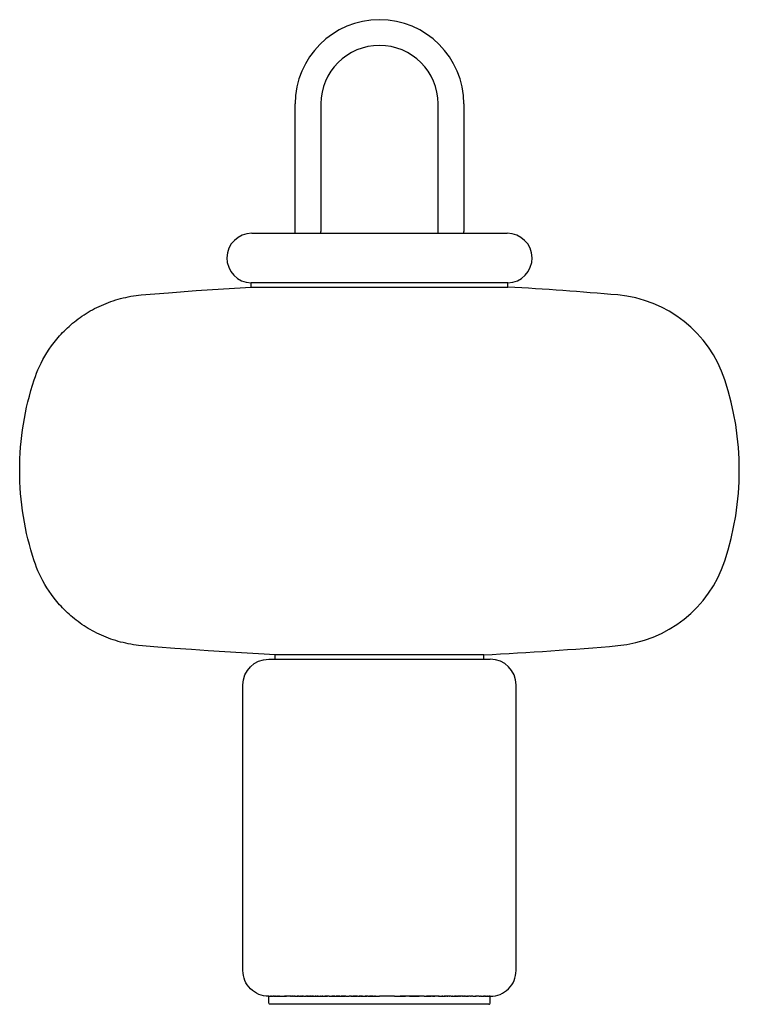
# Model space of a CAD drawing. Extents: x 436 to 1022, y 0 to 752.
# Tile 2 of 3: x 436 to 660, y 445 to 752. Entities that reach past the tile are written whole.
import ezdxf

# ---------------------------------------------------------------- set-up
doc = ezdxf.new("R2010")
doc.units = 0
doc.header["$MEASUREMENT"] = 0
doc.layers.add('MAKE2D$VISIBLE$LINES', color=178, linetype='CONTINUOUS')

msp = doc.modelspace()

# ---------------------------------------------------------------- linework, layer by layer
at = {"layer": 'MAKE2D$VISIBLE$LINES'}
for p, q in [((521.25, 685.77), (521.25, 725.52)), ((529.25, 725.52), (529.25, 685.77)), ((565.75, 685.77), (565.75, 725.52)), ((573.75, 725.52), (573.75, 685.77)), ((507.75, 685.27), (587.15, 685.27)), ((521.25, 685.27), (521.25, 685.77)), ((529.25, 685.27), (529.25, 685.77)), ((565.75, 685.27), (565.75, 685.77)), ((573.75, 685.27), (573.75, 685.77)), ((587.15, 685.27), (587.19, 685.27)), ((587.15, 685.27), (587.15, 685.27)), ((587.19, 685.27), (587.25, 685.27)), ((587.19, 685.27), (587.19, 685.27)), ((587.5, 669.77), (507.5, 669.77)), ((507.5, 668.49), (507.5, 669.77)), ((587.5, 668.49), (587.5, 669.77)), ((507.5, 668.49), (587.5, 668.49)), ((513, 552.6), (513.01, 552.6)), ((513.01, 552.6), (513.01, 552.6)), ((513.01, 552.6), (513.01, 552.6)), ((513.01, 552.6), (513.02, 552.6)), ((513.02, 552.6), (513.04, 552.6)), ((513.04, 552.6), (513.07, 552.6)), ((513.07, 552.6), (515.02, 552.6)), ((580, 553.95), (515, 553.95)), ((515, 552.6), (515, 553.95)), ((515.02, 552.6), (515.04, 552.6)), ((515.04, 552.6), (515.15, 552.6)), ((515.15, 552.6), (515.17, 552.6)), ((515.17, 552.6), (515.28, 552.6)), ((515.28, 552.6), (515.3, 552.6)), ((515.3, 552.6), (515.41, 552.6)), ((515.41, 552.6), (515.54, 552.6)), ((515.41, 552.6), (515.41, 552.6)), ((515.54, 552.6), (515.55, 552.6)), ((515.55, 552.6), (515.69, 552.6)), ((515.69, 552.6), (515.95, 552.6)), ((515.69, 552.6), (515.69, 552.6)), ((515.95, 552.6), (515.97, 552.6)), ((515.97, 552.6), (516.42, 552.6)), ((516.42, 552.6), (516.43, 552.6)), ((516.43, 552.6), (516.59, 552.6)), ((516.59, 552.6), (516.6, 552.6)), ((516.6, 552.6), (516.93, 552.6)), ((516.93, 552.6), (516.96, 552.6)), ((516.96, 552.6), (517.27, 552.6)), ((517.27, 552.6), (517.28, 552.6)), ((517.28, 552.6), (517.43, 552.6)), ((517.43, 552.6), (517.45, 552.6)), ((517.45, 552.6), (517.64, 552.6)), ((517.64, 552.6), (517.67, 552.6)), ((517.67, 552.6), (517.82, 552.6)), ((517.82, 552.6), (517.83, 552.6)), ((517.83, 552.6), (518, 552.6)), ((518, 552.6), (518.01, 552.6)), ((518.01, 552.6), (518.17, 552.6)), ((518.17, 552.6), (518.21, 552.6)), ((518.21, 552.6), (518.61, 552.6)), ((518.61, 552.6), (518.62, 552.6)), ((518.62, 552.6), (518.63, 552.6)), ((518.63, 552.6), (518.73, 552.6)), ((518.73, 552.6), (518.75, 552.6)), ((518.75, 552.6), (518.82, 552.6)), ((518.82, 552.6), (518.87, 552.6)), ((518.87, 552.6), (519.37, 552.6)), ((519.37, 552.6), (519.43, 552.6)), ((519.43, 552.6), (519.5, 552.6)), ((519.5, 552.6), (519.53, 552.6)), ((519.53, 552.6), (519.63, 552.6)), ((519.63, 552.6), (519.64, 552.6)), ((519.64, 552.6), (519.74, 552.6)), ((519.74, 552.6), (519.76, 552.6)), ((519.76, 552.6), (520.03, 552.6)), ((520.03, 552.6), (520.07, 552.6)), ((520.07, 552.6), (520.11, 552.6)), ((520.11, 552.6), (520.16, 552.6)), ((520.16, 552.6), (520.18, 552.6)), ((520.18, 552.6), (520.3, 552.6)), ((520.3, 552.6), (520.3, 552.6)), ((520.3, 552.6), (520.41, 552.6)), ((520.41, 552.6), (520.44, 552.6)), ((520.44, 552.6), (520.53, 552.6)), ((520.53, 552.6), (520.58, 552.6)), ((520.58, 552.6), (520.64, 552.6)), ((520.64, 552.6), (520.76, 552.6)), ((520.64, 552.6), (520.64, 552.6)), ((520.76, 552.6), (520.8, 552.6)), ((520.8, 552.6), (520.88, 552.6)), ((520.88, 552.6), (520.96, 552.6)), ((520.96, 552.6), (521.12, 552.6)), ((521.12, 552.6), (521.45, 552.6)), ((521.12, 552.6), (521.12, 552.6)), ((521.45, 552.6), (521.5, 552.6)), ((521.5, 552.6), (521.61, 552.6)), ((521.61, 552.6), (521.62, 552.6)), ((521.62, 552.6), (521.75, 552.6)), ((521.75, 552.6), (521.78, 552.6)), ((521.78, 552.6), (521.95, 552.6)), ((521.95, 552.6), (522.01, 552.6)), ((522.01, 552.6), (522.12, 552.6)), ((522.12, 552.6), (522.14, 552.6)), ((522.14, 552.6), (522.27, 552.6)), ((522.27, 552.6), (522.29, 552.6)), ((522.29, 552.6), (522.4, 552.6)), ((522.4, 552.6), (522.46, 552.6)), ((522.46, 552.6), (522.64, 552.6)), ((522.64, 552.6), (522.66, 552.6)), ((522.66, 552.6), (522.81, 552.6)), ((522.81, 552.6), (522.87, 552.6)), ((522.87, 552.6), (522.97, 552.6)), ((522.97, 552.6), (523.03, 552.6)), ((523.03, 552.6), (523.16, 552.6)), ((523.16, 552.6), (523.22, 552.6)), ((523.22, 552.6), (523.31, 552.6)), ((523.31, 552.6), (523.38, 552.6)), ((523.38, 552.6), (523.5, 552.6)), ((523.5, 552.6), (523.55, 552.6)), ((523.55, 552.6), (523.65, 552.6)), ((523.65, 552.6), (523.72, 552.6)), ((523.72, 552.6), (523.83, 552.6)), ((523.83, 552.6), (523.91, 552.6)), ((523.91, 552.6), (523.93, 552.6)), ((523.93, 552.6), (524.22, 552.6)), ((524.22, 552.6), (524.25, 552.6)), ((524.25, 552.6), (524.35, 552.6)), ((524.35, 552.6), (524.45, 552.6)), ((524.45, 552.6), (524.49, 552.6)), ((524.49, 552.6), (524.62, 552.6)), ((524.62, 552.6), (524.67, 552.6)), ((524.67, 552.6), (524.76, 552.6)), ((524.76, 552.6), (524.87, 552.6)), ((524.87, 552.6), (524.97, 552.6)), ((524.97, 552.6), (525.02, 552.6)), ((525.02, 552.6), (525.15, 552.6)), ((525.15, 552.6), (525.22, 552.6)), ((525.22, 552.6), (525.37, 552.6)), ((525.37, 552.6), (525.4, 552.6)), ((525.4, 552.6), (525.59, 552.6)), ((525.59, 552.6), (525.67, 552.6)), ((525.67, 552.6), (525.79, 552.6)), ((525.79, 552.6), (525.86, 552.6)), ((525.86, 552.6), (525.98, 552.6)), ((525.98, 552.6), (526.05, 552.6)), ((526.05, 552.6), (526.15, 552.6)), ((526.15, 552.6), (526.23, 552.6)), ((526.23, 552.6), (526.32, 552.6)), ((526.32, 552.6), (526.42, 552.6)), ((526.42, 552.6), (526.53, 552.6)), ((526.53, 552.6), (526.58, 552.6)), ((526.58, 552.6), (526.71, 552.6)), ((526.71, 552.6), (526.78, 552.6)), ((526.78, 552.6), (527.17, 552.6)), ((527.17, 552.6), (527.21, 552.6)), ((527.21, 552.6), (527.39, 552.6)), ((527.39, 552.6), (527.4, 552.6)), ((527.4, 552.6), (527.59, 552.6)), ((527.59, 552.6), (527.65, 552.6)), ((527.65, 552.6), (527.79, 552.6)), ((527.79, 552.6), (527.84, 552.6)), ((527.84, 552.6), (527.99, 552.6)), ((527.99, 552.6), (528.04, 552.6)), ((528.04, 552.6), (528.15, 552.6)), ((528.15, 552.6), (528.21, 552.6)), ((528.21, 552.6), (528.38, 552.6)), ((528.38, 552.6), (528.42, 552.6)), ((528.42, 552.6), (528.62, 552.6)), ((528.62, 552.6), (528.65, 552.6)), ((528.65, 552.6), (528.82, 552.6)), ((528.82, 552.6), (528.89, 552.6)), ((528.89, 552.6), (529.02, 552.6)), ((529.02, 552.6), (529.1, 552.6)), ((529.1, 552.6), (529.23, 552.6)), ((529.23, 552.6), (529.31, 552.6)), ((529.31, 552.6), (529.43, 552.6)), ((529.43, 552.6), (529.49, 552.6)), ((529.49, 552.6), (529.62, 552.6)), ((529.62, 552.6), (529.71, 552.6)), ((529.71, 552.6), (529.83, 552.6)), ((529.83, 552.6), (529.9, 552.6)), ((529.9, 552.6), (530.06, 552.6)), ((530.06, 552.6), (530.11, 552.6)), ((530.11, 552.6), (530.32, 552.6)), ((530.32, 552.6), (530.39, 552.6)), ((530.39, 552.6), (530.52, 552.6)), ((530.52, 552.6), (530.59, 552.6)), ((530.59, 552.6), (530.75, 552.6)), ((530.75, 552.6), (530.8, 552.6)), ((530.8, 552.6), (530.93, 552.6)), ((530.93, 552.6), (531, 552.6)), ((531, 552.6), (531.13, 552.6)), ((531.13, 552.6), (531.21, 552.6)), ((531.21, 552.6), (531.35, 552.6)), ((531.35, 552.6), (531.4, 552.6)), ((531.4, 552.6), (531.59, 552.6)), ((531.59, 552.6), (531.63, 552.6)), ((531.63, 552.6), (531.81, 552.6)), ((531.81, 552.6), (531.85, 552.6)), ((531.85, 552.6), (532.05, 552.6)), ((532.05, 552.6), (532.12, 552.6)), ((532.12, 552.6), (532.25, 552.6)), ((532.25, 552.6), (532.34, 552.6)), ((532.34, 552.6), (532.49, 552.6)), ((532.49, 552.6), (532.56, 552.6)), ((532.56, 552.6), (532.71, 552.6)), ((532.71, 552.6), (532.76, 552.6)), ((532.76, 552.6), (532.89, 552.6)), ((532.89, 552.6), (532.94, 552.6)), ((532.94, 552.6), (533.12, 552.6)), ((533.12, 552.6), (533.16, 552.6)), ((533.16, 552.6), (533.31, 552.6)), ((533.31, 552.6), (533.39, 552.6)), ((533.39, 552.6), (533.82, 552.6)), ((533.82, 552.6), (533.86, 552.6)), ((533.86, 552.6), (534.04, 552.6)), ((534.04, 552.6), (534.36, 552.6)), ((534.36, 552.6), (534.43, 552.6)), ((534.43, 552.6), (534.59, 552.6)), ((534.59, 552.6), (534.63, 552.6)), ((534.63, 552.6), (534.77, 552.6)), ((534.77, 552.6), (534.9, 552.6)), ((534.9, 552.6), (534.98, 552.6)), ((534.98, 552.6), (535.16, 552.6)), ((535.16, 552.6), (535.18, 552.6)), ((535.18, 552.6), (535.84, 552.6)), ((535.84, 552.6), (535.91, 552.6)), ((535.91, 552.6), (536.02, 552.6)), ((536.02, 552.6), (536.15, 552.6)), ((536.15, 552.6), (536.29, 552.6)), ((536.29, 552.6), (536.31, 552.6)), ((536.31, 552.6), (536.48, 552.6)), ((536.48, 552.6), (536.58, 552.6)), ((536.58, 552.6), (536.67, 552.6)), ((536.67, 552.6), (536.79, 552.6)), ((536.79, 552.6), (536.95, 552.6)), ((536.95, 552.6), (536.99, 552.6)), ((536.99, 552.6), (537.21, 552.6)), ((537.21, 552.6), (537.27, 552.6)), ((537.27, 552.6), (537.42, 552.6)), ((537.42, 552.6), (537.44, 552.6)), ((537.44, 552.6), (537.61, 552.6)), ((537.61, 552.6), (537.72, 552.6)), ((537.72, 552.6), (537.9, 552.6)), ((537.9, 552.6), (537.92, 552.6)), ((537.92, 552.6), (538.08, 552.6)), ((538.08, 552.6), (538.18, 552.6)), ((538.18, 552.6), (538.3, 552.6)), ((538.3, 552.6), (538.37, 552.6)), ((538.37, 552.6), (538.56, 552.6)), ((538.56, 552.6), (538.59, 552.6)), ((538.59, 552.6), (538.75, 552.6)), ((538.75, 552.6), (538.8, 552.6)), ((538.8, 552.6), (539.03, 552.6)), ((539.03, 552.6), (539.06, 552.6)), ((539.06, 552.6), (539.23, 552.6)), ((539.23, 552.6), (539.32, 552.6)), ((539.32, 552.6), (539.46, 552.6)), ((539.46, 552.6), (539.55, 552.6)), ((539.55, 552.6), (539.69, 552.6)), ((539.69, 552.6), (539.75, 552.6)), ((539.75, 552.6), (539.88, 552.6)), ((539.88, 552.6), (539.94, 552.6)), ((539.94, 552.6), (540.07, 552.6)), ((540.07, 552.6), (540.21, 552.6)), ((540.21, 552.6), (540.33, 552.6)), ((540.33, 552.6), (540.39, 552.6)), ((540.39, 552.6), (540.54, 552.6)), ((540.54, 552.6), (540.64, 552.6)), ((540.64, 552.6), (540.83, 552.6)), ((540.83, 552.6), (540.91, 552.6)), ((540.91, 552.6), (541.03, 552.6)), ((541.03, 552.6), (541.07, 552.6)), ((541.07, 552.6), (541.3, 552.6)), ((541.3, 552.6), (541.36, 552.6)), ((541.36, 552.6), (541.5, 552.6)), ((541.5, 552.6), (541.59, 552.6)), ((541.59, 552.6), (541.69, 552.6)), ((541.69, 552.6), (541.79, 552.6)), ((541.79, 552.6), (541.96, 552.6)), ((541.96, 552.6), (541.98, 552.6)), ((541.98, 552.6), (542.15, 552.6)), ((542.15, 552.6), (542.2, 552.6)), ((542.2, 552.6), (542.65, 552.6)), ((542.65, 552.6), (542.72, 552.6)), ((542.72, 552.6), (542.84, 552.6)), ((542.84, 552.6), (542.95, 552.6)), ((542.95, 552.6), (543.09, 552.6)), ((543.09, 552.6), (543.17, 552.6)), ((543.17, 552.6), (543.28, 552.6)), ((543.28, 552.6), (543.33, 552.6)), ((543.33, 552.6), (543.5, 552.6)), ((543.5, 552.6), (543.55, 552.6)), ((543.55, 552.6), (543.66, 552.6)), ((543.66, 552.6), (543.77, 552.6)), ((543.77, 552.6), (543.99, 552.6)), ((543.99, 552.6), (544.21, 552.6)), ((543.99, 552.6), (543.99, 552.6)), ((544.21, 552.6), (544.22, 552.6)), ((544.22, 552.6), (544.44, 552.6)), ((544.44, 552.6), (544.47, 552.6)), ((544.47, 552.6), (544.64, 552.6)), ((544.64, 552.6), (544.68, 552.6)), ((544.68, 552.6), (544.88, 552.6)), ((544.88, 552.6), (544.95, 552.6)), ((544.95, 552.6), (545.1, 552.6)), ((545.1, 552.6), (545.13, 552.6)), ((545.13, 552.6), (545.25, 552.6)), ((545.25, 552.6), (545.32, 552.6)), ((545.32, 552.6), (545.5, 552.6)), ((545.5, 552.6), (545.54, 552.6)), ((545.54, 552.6), (545.98, 552.6)), ((545.98, 552.6), (546.05, 552.6)), ((546.05, 552.6), (546.2, 552.6)), ((546.2, 552.6), (546.24, 552.6)), ((546.24, 552.6), (546.39, 552.6)), ((546.39, 552.6), (546.42, 552.6)), ((546.42, 552.6), (546.6, 552.6)), ((546.6, 552.6), (546.67, 552.6)), ((546.67, 552.6), (546.78, 552.6)), ((546.78, 552.6), (546.87, 552.6)), ((546.87, 552.6), (546.96, 552.6)), ((546.96, 552.6), (547.07, 552.6)), ((547.07, 552.6), (547.22, 552.6)), ((547.22, 552.6), (547.28, 552.6)), ((547.28, 552.6), (582, 552.6)), ((580, 552.6), (580, 553.95)), ((513, 446.1), (513, 447.6)), ((513, 447.6), (513.01, 447.6)), ((513, 446.1), (513, 446.1)), ((513.01, 447.6), (513.01, 447.6)), ((513.01, 447.6), (513.02, 447.6)), ((513.01, 447.6), (513.01, 447.6)), ((513.01, 447.6), (513.01, 447.6)), ((513.02, 447.6), (513.03, 447.6)), ((513.02, 447.6), (513.02, 447.6)), ((513.04, 447.6), (513.03, 447.6)), ((513.04, 447.6), (513.04, 447.6)), ((513.07, 447.6), (513.04, 447.6)), ((513.07, 447.6), (513.09, 447.6)), ((513.1, 447.6), (513.09, 447.6)), ((513.1, 447.6), (513.12, 447.6)), ((513.12, 447.6), (513.14, 447.6)), ((513.12, 447.6), (513.12, 447.6)), ((513.15, 447.6), (513.14, 447.6)), ((513.15, 447.6), (513.18, 447.6)), ((513.19, 447.6), (513.18, 447.6)), ((513.19, 447.6), (513.22, 447.6)), ((513.22, 447.6), (513.24, 447.6)), ((513.22, 447.6), (513.22, 447.6)), ((513.26, 447.6), (513.24, 447.6)), ((513.26, 447.6), (513.29, 447.6)), ((513.31, 447.6), (513.29, 447.6)), ((513.31, 447.6), (513.35, 447.6)), ((513.35, 447.6), (513.38, 447.6)), ((513.35, 447.6), (513.35, 447.6)), ((513.4, 447.6), (513.38, 447.6)), ((513.4, 447.6), (513.44, 447.6)), ((513.46, 447.6), (513.44, 447.6)), ((513.46, 447.6), (513.5, 447.6)), ((513.51, 447.6), (513.5, 447.6)), ((547.5, 445.1), (513.5, 445.1)), ((513.51, 447.6), (513.54, 447.6)), ((513.57, 447.6), (513.54, 447.6)), ((513.57, 447.6), (513.61, 447.6)), ((513.64, 447.6), (513.61, 447.6)), ((513.64, 447.6), (513.69, 447.6)), ((513.71, 447.6), (513.69, 447.6)), ((513.71, 447.6), (513.82, 447.6)), ((513.85, 447.6), (513.82, 447.6)), ((513.85, 447.6), (513.91, 447.6)), ((513.93, 447.6), (513.91, 447.6)), ((513.93, 447.6), (514.06, 447.6)), ((514.1, 447.6), (514.06, 447.6)), ((514.1, 447.6), (514.16, 447.6)), ((514.19, 447.6), (514.16, 447.6)), ((514.19, 447.6), (514.27, 447.6)), ((514.28, 447.6), (514.27, 447.6)), ((514.28, 447.6), (514.33, 447.6)), ((514.38, 447.6), (514.33, 447.6)), ((514.38, 447.6), (514.45, 447.6)), ((514.48, 447.6), (514.45, 447.6)), ((514.48, 447.6), (514.57, 447.6)), ((514.58, 447.6), (514.57, 447.6)), ((514.58, 447.6), (514.64, 447.6)), ((514.69, 447.6), (514.64, 447.6)), ((514.69, 447.6), (514.77, 447.6)), ((514.8, 447.6), (514.77, 447.6)), ((514.8, 447.6), (514.9, 447.6)), ((514.92, 447.6), (514.9, 447.6)), ((514.92, 447.6), (514.97, 447.6)), ((515.03, 447.6), (514.97, 447.6)), ((515.03, 447.6), (515.12, 447.6)), ((515.16, 447.6), (515.12, 447.6)), ((515.16, 447.6), (515.27, 447.6)), ((515.29, 447.6), (515.27, 447.6)), ((515.29, 447.6), (515.39, 447.6)), ((515.41, 447.6), (515.39, 447.6)), ((515.41, 447.6), (515.5, 447.6)), ((515.55, 447.6), (515.5, 447.6)), ((515.55, 447.6), (515.68, 447.6)), ((515.69, 447.6), (515.68, 447.6)), ((515.69, 447.6), (515.79, 447.6)), ((515.83, 447.6), (515.79, 447.6)), ((515.83, 447.6), (515.92, 447.6)), ((515.98, 447.6), (515.92, 447.6)), ((515.98, 447.6), (516.1, 447.6)), ((516.12, 447.6), (516.1, 447.6)), ((516.12, 447.6), (516.37, 447.6)), ((516.43, 447.6), (516.37, 447.6)), ((516.43, 447.6), (516.56, 447.6)), ((516.59, 447.6), (516.56, 447.6)), ((516.59, 447.6), (516.85, 447.6)), ((516.93, 447.6), (516.85, 447.6)), ((516.93, 447.6), (517.06, 447.6)), ((517.1, 447.6), (517.06, 447.6)), ((517.1, 447.6), (517.27, 447.6)), ((517.27, 447.6), (517.39, 447.6)), ((517.27, 447.6), (517.27, 447.6)), ((517.45, 447.6), (517.39, 447.6)), ((517.45, 447.6), (517.59, 447.6)), ((517.64, 447.6), (517.59, 447.6)), ((517.64, 447.6), (517.81, 447.6)), ((517.82, 447.6), (517.81, 447.6)), ((517.82, 447.6), (517.92, 447.6)), ((518.01, 447.6), (517.92, 447.6)), ((518.01, 447.6), (518.17, 447.6)), ((518.21, 447.6), (518.17, 447.6)), ((518.21, 447.6), (518.38, 447.6)), ((518.4, 447.6), (518.38, 447.6)), ((518.4, 447.6), (518.5, 447.6)), ((518.61, 447.6), (518.5, 447.6)), ((518.61, 447.6), (518.62, 447.6)), ((518.71, 447.6), (518.62, 447.6)), ((518.71, 447.6), (518.76, 447.6)), ((518.81, 447.6), (518.76, 447.6)), ((518.81, 447.6), (518.87, 447.6)), ((518.92, 447.6), (518.87, 447.6)), ((518.92, 447.6), (518.99, 447.6)), ((519.23, 447.6), (518.99, 447.6)), ((519.23, 447.6), (519.25, 447.6)), ((519.34, 447.6), (519.25, 447.6)), ((519.34, 447.6), (519.39, 447.6)), ((519.45, 447.6), (519.39, 447.6)), ((519.45, 447.6), (519.5, 447.6)), ((519.58, 447.6), (519.5, 447.6)), ((519.58, 447.6), (519.63, 447.6)), ((519.67, 447.6), (519.63, 447.6)), ((519.67, 447.6), (519.76, 447.6)), ((519.89, 447.6), (519.76, 447.6)), ((519.89, 447.6), (519.94, 447.6)), ((520, 447.6), (519.94, 447.6)), ((520, 447.6), (520.03, 447.6)), ((520.11, 447.6), (520.03, 447.6)), ((520.12, 447.6), (520.11, 447.6)), ((520.12, 447.6), (520.16, 447.6)), ((520.24, 447.6), (520.16, 447.6)), ((520.24, 447.6), (520.3, 447.6)), ((520.37, 447.6), (520.3, 447.6)), ((520.37, 447.6), (520.44, 447.6)), ((520.51, 447.6), (520.44, 447.6)), ((520.51, 447.6), (520.58, 447.6)), ((520.64, 447.6), (520.58, 447.6)), ((520.64, 447.6), (520.72, 447.6)), ((520.8, 447.6), (520.72, 447.6)), ((520.8, 447.6), (520.88, 447.6)), ((520.96, 447.6), (520.88, 447.6)), ((520.96, 447.6), (521.07, 447.6)), ((521.12, 447.6), (521.07, 447.6)), ((521.12, 447.6), (521.14, 447.6)), ((521.28, 447.6), (521.14, 447.6)), ((521.28, 447.6), (521.43, 447.6)), ((521.48, 447.6), (521.43, 447.6)), ((521.48, 447.6), (521.58, 447.6)), ((521.61, 447.6), (521.58, 447.6)), ((521.61, 447.6), (521.73, 447.6)), ((521.78, 447.6), (521.73, 447.6)), ((521.78, 447.6), (521.9, 447.6)), ((521.95, 447.6), (521.9, 447.6)), ((521.95, 447.6), (522.03, 447.6)), ((522.14, 447.6), (522.03, 447.6)), ((522.14, 447.6), (522.18, 447.6)), ((522.29, 447.6), (522.18, 447.6)), ((522.29, 447.6), (522.39, 447.6)), ((522.46, 447.6), (522.39, 447.6)), ((522.46, 447.6), (522.79, 447.6)), ((522.84, 447.6), (522.79, 447.6)), ((522.84, 447.6), (522.95, 447.6)), ((522.99, 447.6), (522.95, 447.6)), ((522.99, 447.6), (523.1, 447.6)), ((523.17, 447.6), (523.1, 447.6)), ((523.17, 447.6), (523.3, 447.6)), ((523.35, 447.6), (523.3, 447.6)), ((523.35, 447.6), (523.46, 447.6)), ((523.53, 447.6), (523.46, 447.6)), ((523.53, 447.6), (523.62, 447.6)), ((523.71, 447.6), (523.62, 447.6)), ((523.71, 447.6), (523.77, 447.6)), ((523.89, 447.6), (523.77, 447.6)), ((523.89, 447.6), (524.08, 447.6)), ((524.1, 447.6), (524.08, 447.6)), ((524.1, 447.6), (524.23, 447.6)), ((524.26, 447.6), (524.23, 447.6)), ((524.26, 447.6), (524.42, 447.6)), ((524.45, 447.6), (524.42, 447.6)), ((524.45, 447.6), (524.59, 447.6)), ((524.64, 447.6), (524.59, 447.6)), ((524.64, 447.6), (524.75, 447.6)), ((524.83, 447.6), (524.75, 447.6)), ((524.83, 447.6), (524.92, 447.6)), ((525.02, 447.6), (524.92, 447.6)), ((525.02, 447.6), (525.09, 447.6)), ((525.21, 447.6), (525.09, 447.6)), ((525.21, 447.6), (525.26, 447.6)), ((525.4, 447.6), (525.26, 447.6)), ((525.4, 447.6), (525.58, 447.6)), ((525.61, 447.6), (525.58, 447.6)), ((525.61, 447.6), (525.75, 447.6)), ((525.79, 447.6), (525.75, 447.6)), ((525.79, 447.6), (525.95, 447.6)), ((525.99, 447.6), (525.95, 447.6)), ((525.99, 447.6), (526.13, 447.6)), ((526.18, 447.6), (526.13, 447.6)), ((526.18, 447.6), (526.31, 447.6)), ((526.38, 447.6), (526.31, 447.6)), ((526.38, 447.6), (526.48, 447.6)), ((526.58, 447.6), (526.48, 447.6)), ((526.58, 447.6), (526.66, 447.6)), ((526.78, 447.6), (526.66, 447.6)), ((526.78, 447.6), (526.84, 447.6)), ((526.98, 447.6), (526.84, 447.6)), ((526.98, 447.6), (527.16, 447.6)), ((527.21, 447.6), (527.16, 447.6)), ((527.21, 447.6), (527.34, 447.6)), ((527.39, 447.6), (527.34, 447.6)), ((527.39, 447.6), (527.52, 447.6)), ((527.59, 447.6), (527.52, 447.6)), ((527.59, 447.6), (527.71, 447.6)), ((527.8, 447.6), (527.71, 447.6)), ((527.8, 447.6), (527.95, 447.6)), ((528, 447.6), (527.95, 447.6)), ((528, 447.6), (528.13, 447.6)), ((528.21, 447.6), (528.13, 447.6)), ((528.21, 447.6), (528.32, 447.6)), ((528.42, 447.6), (528.32, 447.6)), ((528.42, 447.6), (528.81, 447.6)), ((528.83, 447.6), (528.81, 447.6)), ((528.83, 447.6), (528.99, 447.6)), ((529.08, 447.6), (528.99, 447.6)), ((529.08, 447.6), (529.18, 447.6)), ((529.27, 447.6), (529.18, 447.6)), ((529.27, 447.6), (529.55, 447.6)), ((529.68, 447.6), (529.55, 447.6)), ((529.68, 447.6), (529.74, 447.6)), ((529.89, 447.6), (529.74, 447.6)), ((529.89, 447.6), (530.05, 447.6)), ((530.11, 447.6), (530.05, 447.6)), ((530.11, 447.6), (530.5, 447.6)), ((530.54, 447.6), (530.5, 447.6)), ((530.54, 447.6), (530.69, 447.6)), ((530.75, 447.6), (530.69, 447.6)), ((530.75, 447.6), (530.88, 447.6)), ((530.97, 447.6), (530.88, 447.6)), ((530.97, 447.6), (531.08, 447.6)), ((531.18, 447.6), (531.08, 447.6)), ((531.18, 447.6), (531.27, 447.6)), ((531.4, 447.6), (531.27, 447.6)), ((531.4, 447.6), (531.46, 447.6)), ((531.62, 447.6), (531.46, 447.6)), ((531.62, 447.6), (531.65, 447.6)), ((531.84, 447.6), (531.65, 447.6)), ((531.84, 447.6), (532.05, 447.6)), ((532.06, 447.6), (532.05, 447.6)), ((532.06, 447.6), (532.25, 447.6)), ((532.28, 447.6), (532.25, 447.6)), ((532.28, 447.6), (532.45, 447.6)), ((532.5, 447.6), (532.45, 447.6)), ((532.5, 447.6), (532.66, 447.6)), ((532.72, 447.6), (532.66, 447.6)), ((532.72, 447.6), (532.86, 447.6)), ((532.94, 447.6), (532.86, 447.6)), ((532.94, 447.6), (533.07, 447.6)), ((533.16, 447.6), (533.07, 447.6)), ((533.16, 447.6), (533.27, 447.6)), ((533.39, 447.6), (533.27, 447.6)), ((533.39, 447.6), (533.48, 447.6)), ((533.61, 447.6), (533.48, 447.6)), ((533.61, 447.6), (533.81, 447.6)), ((533.83, 447.6), (533.81, 447.6)), ((533.83, 447.6), (534.01, 447.6)), ((534.1, 447.6), (534.01, 447.6)), ((534.1, 447.6), (534.2, 447.6)), ((534.31, 447.6), (534.2, 447.6)), ((534.31, 447.6), (534.4, 447.6)), ((534.51, 447.6), (534.4, 447.6)), ((534.51, 447.6), (534.6, 447.6)), ((534.73, 447.6), (534.6, 447.6)), ((534.73, 447.6), (534.8, 447.6)), ((534.95, 447.6), (534.8, 447.6)), ((534.95, 447.6), (535, 447.6)), ((535.18, 447.6), (535, 447.6)), ((535.18, 447.6), (535.6, 447.6)), ((535.63, 447.6), (535.6, 447.6)), ((535.63, 447.6), (535.8, 447.6)), ((535.86, 447.6), (535.8, 447.6)), ((535.86, 447.6), (536, 447.6)), ((536.08, 447.6), (536, 447.6)), ((536.08, 447.6), (536.2, 447.6)), ((536.31, 447.6), (536.2, 447.6)), ((536.31, 447.6), (536.4, 447.6)), ((536.53, 447.6), (536.4, 447.6)), ((536.53, 447.6), (536.61, 447.6)), ((536.76, 447.6), (536.61, 447.6)), ((536.76, 447.6), (536.83, 447.6)), ((536.99, 447.6), (536.83, 447.6)), ((536.99, 447.6), (537.21, 447.6)), ((537.25, 447.6), (537.21, 447.6)), ((537.25, 447.6), (537.4, 447.6)), ((537.46, 447.6), (537.4, 447.6)), ((537.46, 447.6), (537.6, 447.6)), ((537.67, 447.6), (537.6, 447.6)), ((537.67, 447.6), (537.81, 447.6)), ((537.9, 447.6), (537.81, 447.6)), ((537.9, 447.6), (538.01, 447.6)), ((538.12, 447.6), (538.01, 447.6)), ((538.12, 447.6), (538.21, 447.6)), ((538.35, 447.6), (538.21, 447.6)), ((538.35, 447.6), (538.41, 447.6)), ((538.58, 447.6), (538.41, 447.6)), ((538.58, 447.6), (538.73, 447.6)), ((538.8, 447.6), (538.73, 447.6)), ((538.8, 447.6), (539.21, 447.6)), ((539.26, 447.6), (539.21, 447.6)), ((539.26, 447.6), (539.42, 447.6)), ((539.49, 447.6), (539.42, 447.6)), ((539.49, 447.6), (539.62, 447.6)), ((539.71, 447.6), (539.62, 447.6)), ((539.71, 447.6), (539.82, 447.6)), ((539.94, 447.6), (539.82, 447.6)), ((539.94, 447.6), (540.02, 447.6)), ((540.17, 447.6), (540.02, 447.6)), ((540.17, 447.6), (540.22, 447.6)), ((540.39, 447.6), (540.22, 447.6)), ((540.39, 447.6), (540.43, 447.6)), ((540.62, 447.6), (540.43, 447.6)), ((540.62, 447.6), (540.85, 447.6)), ((540.86, 447.6), (540.85, 447.6)), ((540.86, 447.6), (541.02, 447.6)), ((541.07, 447.6), (541.02, 447.6)), ((541.07, 447.6), (541.22, 447.6)), ((541.3, 447.6), (541.22, 447.6)), ((541.3, 447.6), (541.42, 447.6)), ((541.52, 447.6), (541.42, 447.6)), ((541.52, 447.6), (541.62, 447.6)), ((541.75, 447.6), (541.62, 447.6)), ((541.75, 447.6), (541.91, 447.6)), ((541.98, 447.6), (541.91, 447.6)), ((541.98, 447.6), (542.13, 447.6)), ((542.2, 447.6), (542.13, 447.6)), ((542.2, 447.6), (543.02, 447.6)), ((543.1, 447.6), (543.02, 447.6)), ((543.1, 447.6), (543.22, 447.6)), ((543.39, 447.6), (543.22, 447.6)), ((543.39, 447.6), (543.41, 447.6)), ((543.6, 447.6), (543.41, 447.6)), ((543.6, 447.6), (543.61, 447.6)), ((543.8, 447.6), (543.61, 447.6)), ((543.8, 447.6), (543.81, 447.6)), ((543.99, 447.6), (543.81, 447.6)), ((543.99, 447.6), (544.22, 447.6)), ((544.22, 447.6), (544.43, 447.6)), ((544.22, 447.6), (544.22, 447.6)), ((544.44, 447.6), (544.43, 447.6)), ((544.44, 447.6), (544.64, 447.6)), ((544.66, 447.6), (544.64, 447.6)), ((544.66, 447.6), (544.84, 447.6)), ((544.88, 447.6), (544.84, 447.6)), ((544.88, 447.6), (545.05, 447.6)), ((545.1, 447.6), (545.05, 447.6)), ((545.1, 447.6), (545.26, 447.6)), ((545.32, 447.6), (545.26, 447.6)), ((545.32, 447.6), (545.46, 447.6)), ((545.54, 447.6), (545.46, 447.6)), ((545.54, 447.6), (545.98, 447.6)), ((546.08, 447.6), (545.98, 447.6)), ((546.08, 447.6), (546.2, 447.6)), ((546.28, 447.6), (546.2, 447.6)), ((546.28, 447.6), (546.42, 447.6)), ((546.49, 447.6), (546.42, 447.6)), ((546.49, 447.6), (546.63, 447.6)), ((546.69, 447.6), (546.63, 447.6)), ((546.69, 447.6), (546.85, 447.6)), ((546.89, 447.6), (546.85, 447.6)), ((546.89, 447.6), (547.07, 447.6)), ((547.1, 447.6), (547.07, 447.6)), ((547.1, 447.6), (547.28, 447.6)), ((547.3, 447.6), (547.28, 447.6)), ((547.3, 447.6), (547.5, 447.6)), ((552.19, 447.6), (547.5, 447.6)), ((581.5, 445.1), (547.5, 445.1)), ((552.19, 447.6), (552.38, 447.6)), ((552.4, 447.6), (552.38, 447.6)), ((552.4, 447.6), (552.58, 447.6)), ((552.61, 447.6), (552.58, 447.6)), ((552.61, 447.6), (552.78, 447.6)), ((552.82, 447.6), (552.78, 447.6)), ((552.82, 447.6), (552.98, 447.6)), ((553.02, 447.6), (552.98, 447.6)), ((553.02, 447.6), (553.18, 447.6)), ((553.23, 447.6), (553.18, 447.6)), ((553.23, 447.6), (553.38, 447.6)), ((553.44, 447.6), (553.38, 447.6)), ((553.44, 447.6), (553.58, 447.6)), ((553.65, 447.6), (553.58, 447.6)), ((553.65, 447.6), (553.78, 447.6)), ((553.86, 447.6), (553.78, 447.6)), ((553.86, 447.6), (553.98, 447.6)), ((554.07, 447.6), (553.98, 447.6)), ((554.07, 447.6), (554.18, 447.6)), ((554.28, 447.6), (554.18, 447.6)), ((554.28, 447.6), (554.38, 447.6)), ((554.49, 447.6), (554.38, 447.6)), ((554.49, 447.6), (554.58, 447.6)), ((554.7, 447.6), (554.58, 447.6)), ((554.7, 447.6), (554.78, 447.6)), ((554.91, 447.6), (554.78, 447.6)), ((554.91, 447.6), (554.98, 447.6)), ((555.12, 447.6), (554.98, 447.6)), ((555.12, 447.6), (555.18, 447.6)), ((555.33, 447.6), (555.18, 447.6)), ((555.33, 447.6), (555.38, 447.6)), ((555.54, 447.6), (555.38, 447.6)), ((555.54, 447.6), (555.58, 447.6)), ((555.75, 447.6), (555.58, 447.6)), ((555.75, 447.6), (555.79, 447.6)), ((556.8, 447.6), (555.79, 447.6)), ((556.8, 447.6), (556.99, 447.6)), ((557.01, 447.6), (556.99, 447.6)), ((557.01, 447.6), (557.19, 447.6)), ((557.22, 447.6), (557.19, 447.6)), ((557.22, 447.6), (557.4, 447.6)), ((557.43, 447.6), (557.4, 447.6)), ((557.43, 447.6), (557.6, 447.6)), ((557.64, 447.6), (557.6, 447.6)), ((557.64, 447.6), (557.8, 447.6)), ((557.85, 447.6), (557.8, 447.6)), ((557.85, 447.6), (558, 447.6)), ((558.06, 447.6), (558, 447.6)), ((558.06, 447.6), (558.2, 447.6)), ((558.27, 447.6), (558.2, 447.6)), ((558.27, 447.6), (558.4, 447.6)), ((558.48, 447.6), (558.4, 447.6)), ((558.48, 447.6), (558.6, 447.6)), ((558.69, 447.6), (558.6, 447.6)), ((558.69, 447.6), (558.8, 447.6)), ((558.9, 447.6), (558.8, 447.6)), ((558.9, 447.6), (559, 447.6)), ((559.11, 447.6), (559, 447.6)), ((559.11, 447.6), (559.2, 447.6)), ((559.32, 447.6), (559.2, 447.6)), ((559.32, 447.6), (559.4, 447.6)), ((559.53, 447.6), (559.4, 447.6)), ((559.53, 447.6), (559.6, 447.6)), ((559.74, 447.6), (559.6, 447.6)), ((559.74, 447.6), (559.8, 447.6)), ((559.95, 447.6), (559.8, 447.6)), ((559.95, 447.6), (560, 447.6)), ((560.15, 447.6), (560, 447.6)), ((560.15, 447.6), (560.2, 447.6)), ((560.36, 447.6), (560.2, 447.6)), ((560.36, 447.6), (560.4, 447.6)), ((560.57, 447.6), (560.4, 447.6)), ((560.57, 447.6), (560.6, 447.6)), ((561.4, 447.6), (560.6, 447.6)), ((561.4, 447.6), (561.59, 447.6)), ((561.61, 447.6), (561.59, 447.6)), ((561.61, 447.6), (561.78, 447.6)), ((561.81, 447.6), (561.78, 447.6)), ((561.81, 447.6), (561.98, 447.6)), ((562.02, 447.6), (561.98, 447.6)), ((562.02, 447.6), (562.18, 447.6)), ((562.22, 447.6), (562.18, 447.6)), ((562.22, 447.6), (562.37, 447.6)), ((562.43, 447.6), (562.37, 447.6)), ((562.43, 447.6), (562.57, 447.6)), ((562.63, 447.6), (562.57, 447.6)), ((562.63, 447.6), (562.76, 447.6)), ((562.83, 447.6), (562.76, 447.6)), ((562.83, 447.6), (562.96, 447.6)), ((563.04, 447.6), (562.96, 447.6)), ((563.04, 447.6), (563.15, 447.6)), ((563.24, 447.6), (563.15, 447.6)), ((563.24, 447.6), (563.35, 447.6)), ((563.44, 447.6), (563.35, 447.6)), ((563.44, 447.6), (563.54, 447.6)), ((563.65, 447.6), (563.54, 447.6)), ((563.65, 447.6), (563.73, 447.6)), ((563.85, 447.6), (563.73, 447.6)), ((563.85, 447.6), (563.92, 447.6)), ((564.05, 447.6), (563.92, 447.6)), ((564.05, 447.6), (564.12, 447.6)), ((564.25, 447.6), (564.12, 447.6)), ((564.25, 447.6), (564.31, 447.6)), ((564.45, 447.6), (564.31, 447.6)), ((564.45, 447.6), (564.5, 447.6)), ((564.65, 447.6), (564.5, 447.6)), ((564.65, 447.6), (564.69, 447.6)), ((564.85, 447.6), (564.69, 447.6)), ((564.85, 447.6), (564.88, 447.6)), ((565.04, 447.6), (564.88, 447.6)), ((565.04, 447.6), (565.07, 447.6)), ((565.24, 447.6), (565.07, 447.6)), ((565.24, 447.6), (565.26, 447.6)), ((565.83, 447.6), (565.26, 447.6)), ((565.83, 447.6), (566.01, 447.6)), ((566.03, 447.6), (566.01, 447.6)), ((566.03, 447.6), (566.19, 447.6)), ((566.22, 447.6), (566.19, 447.6)), ((566.22, 447.6), (566.38, 447.6)), ((566.41, 447.6), (566.38, 447.6)), ((566.41, 447.6), (566.56, 447.6)), ((566.61, 447.6), (566.56, 447.6)), ((566.61, 447.6), (566.75, 447.6)), ((566.8, 447.6), (566.75, 447.6)), ((566.8, 447.6), (566.93, 447.6)), ((566.99, 447.6), (566.93, 447.6)), ((566.99, 447.6), (567.11, 447.6)), ((567.18, 447.6), (567.11, 447.6)), ((567.18, 447.6), (567.29, 447.6)), ((567.37, 447.6), (567.29, 447.6)), ((567.37, 447.6), (567.48, 447.6)), ((567.56, 447.6), (567.48, 447.6)), ((567.56, 447.6), (567.66, 447.6)), ((567.75, 447.6), (567.66, 447.6)), ((567.75, 447.6), (567.84, 447.6)), ((567.93, 447.6), (567.84, 447.6)), ((567.93, 447.6), (568.02, 447.6)), ((568.12, 447.6), (568.02, 447.6)), ((568.12, 447.6), (568.19, 447.6)), ((568.31, 447.6), (568.19, 447.6)), ((568.31, 447.6), (568.37, 447.6)), ((568.49, 447.6), (568.37, 447.6)), ((568.49, 447.6), (568.55, 447.6)), ((568.68, 447.6), (568.55, 447.6)), ((568.68, 447.6), (568.72, 447.6)), ((568.86, 447.6), (568.72, 447.6)), ((568.86, 447.6), (568.9, 447.6)), ((569.04, 447.6), (568.9, 447.6)), ((569.04, 447.6), (569.07, 447.6)), ((569.22, 447.6), (569.07, 447.6)), ((569.22, 447.6), (569.25, 447.6)), ((569.4, 447.6), (569.25, 447.6)), ((569.4, 447.6), (569.42, 447.6)), ((569.76, 447.6), (569.42, 447.6)), ((569.76, 447.6), (569.93, 447.6)), ((569.94, 447.6), (569.93, 447.6)), ((569.94, 447.6), (570.1, 447.6)), ((570.12, 447.6), (570.1, 447.6)), ((570.12, 447.6), (570.27, 447.6)), ((570.29, 447.6), (570.27, 447.6)), ((570.29, 447.6), (570.43, 447.6)), ((570.47, 447.6), (570.43, 447.6)), ((570.47, 447.6), (570.6, 447.6)), ((570.64, 447.6), (570.6, 447.6)), ((570.64, 447.6), (570.77, 447.6)), ((570.81, 447.6), (570.77, 447.6)), ((570.81, 447.6), (570.93, 447.6)), ((570.98, 447.6), (570.93, 447.6)), ((570.98, 447.6), (571.09, 447.6)), ((571.15, 447.6), (571.09, 447.6)), ((571.15, 447.6), (571.26, 447.6)), ((571.32, 447.6), (571.26, 447.6)), ((571.32, 447.6), (571.42, 447.6)), ((571.49, 447.6), (571.42, 447.6)), ((571.49, 447.6), (571.58, 447.6)), ((571.66, 447.6), (571.58, 447.6)), ((571.66, 447.6), (571.74, 447.6)), ((571.82, 447.6), (571.74, 447.6)), ((571.82, 447.6), (571.9, 447.6)), ((571.99, 447.6), (571.9, 447.6)), ((571.99, 447.6), (572.05, 447.6)), ((572.15, 447.6), (572.05, 447.6)), ((572.15, 447.6), (572.21, 447.6)), ((572.32, 447.6), (572.21, 447.6)), ((572.32, 447.6), (572.36, 447.6)), ((572.48, 447.6), (572.36, 447.6)), ((572.48, 447.6), (572.52, 447.6)), ((572.64, 447.6), (572.52, 447.6)), ((572.64, 447.6), (572.67, 447.6)), ((572.8, 447.6), (572.67, 447.6)), ((572.8, 447.6), (572.82, 447.6)), ((572.94, 447.6), (572.82, 447.6)), ((572.94, 447.6), (572.97, 447.6)), ((573.09, 447.6), (572.97, 447.6)), ((573.09, 447.6), (573.12, 447.6)), ((573.23, 447.6), (573.12, 447.6)), ((573.23, 447.6), (573.27, 447.6)), ((573.37, 447.6), (573.27, 447.6)), ((573.37, 447.6), (573.42, 447.6)), ((573.51, 447.6), (573.42, 447.6)), ((573.51, 447.6), (573.57, 447.6)), ((573.65, 447.6), (573.57, 447.6)), ((573.65, 447.6), (573.71, 447.6)), ((573.79, 447.6), (573.71, 447.6)), ((573.79, 447.6), (573.86, 447.6)), ((573.92, 447.6), (573.86, 447.6)), ((573.92, 447.6), (574, 447.6)), ((574.06, 447.6), (574, 447.6)), ((574.06, 447.6), (574.14, 447.6)), ((574.2, 447.6), (574.14, 447.6)), ((574.2, 447.6), (574.28, 447.6)), ((574.33, 447.6), (574.28, 447.6)), ((574.33, 447.6), (574.42, 447.6)), ((574.46, 447.6), (574.42, 447.6)), ((574.46, 447.6), (574.56, 447.6)), ((574.59, 447.6), (574.56, 447.6)), ((574.59, 447.6), (574.7, 447.6)), ((574.73, 447.6), (574.7, 447.6)), ((574.73, 447.6), (574.81, 447.6)), ((574.86, 447.6), (574.81, 447.6)), ((574.86, 447.6), (574.97, 447.6)), ((574.98, 447.6), (574.97, 447.6)), ((574.98, 447.6), (575.11, 447.6)), ((575.11, 447.6), (575.24, 447.6)), ((575.11, 447.6), (575.11, 447.6)), ((575.49, 447.6), (575.24, 447.6)), ((575.49, 447.6), (575.5, 447.6)), ((575.61, 447.6), (575.5, 447.6)), ((575.61, 447.6), (575.63, 447.6)), ((575.73, 447.6), (575.63, 447.6)), ((575.73, 447.6), (575.76, 447.6)), ((575.85, 447.6), (575.76, 447.6)), ((575.85, 447.6), (575.88, 447.6)), ((575.97, 447.6), (575.88, 447.6)), ((575.97, 447.6), (576.01, 447.6)), ((576.09, 447.6), (576.01, 447.6)), ((576.09, 447.6), (576.13, 447.6)), ((576.21, 447.6), (576.13, 447.6)), ((576.21, 447.6), (576.25, 447.6)), ((576.33, 447.6), (576.25, 447.6)), ((576.33, 447.6), (576.38, 447.6)), ((576.44, 447.6), (576.38, 447.6)), ((576.44, 447.6), (576.5, 447.6)), ((576.56, 447.6), (576.5, 447.6)), ((576.56, 447.6), (576.62, 447.6)), ((576.67, 447.6), (576.62, 447.6)), ((576.67, 447.6), (576.72, 447.6)), ((576.78, 447.6), (576.72, 447.6)), ((576.78, 447.6), (576.85, 447.6)), ((576.89, 447.6), (576.85, 447.6)), ((576.89, 447.6), (576.96, 447.6)), ((577, 447.6), (576.96, 447.6)), ((577, 447.6), (577.05, 447.6)), ((577.11, 447.6), (577.05, 447.6)), ((577.11, 447.6), (577.19, 447.6)), ((577.22, 447.6), (577.19, 447.6)), ((577.22, 447.6), (577.3, 447.6)), ((577.43, 447.6), (577.3, 447.6)), ((577.43, 447.6), (577.52, 447.6)), ((577.53, 447.6), (577.52, 447.6)), ((577.53, 447.6), (577.63, 447.6)), ((577.93, 447.6), (577.63, 447.6)), ((577.93, 447.6), (577.94, 447.6)), ((577.99, 447.6), (577.94, 447.6)), ((577.99, 447.6), (578.05, 447.6)), ((578.13, 447.6), (578.05, 447.6)), ((578.13, 447.6), (578.14, 447.6)), ((578.22, 447.6), (578.14, 447.6)), ((578.22, 447.6), (578.25, 447.6)), ((578.29, 447.6), (578.25, 447.6)), ((578.29, 447.6), (578.34, 447.6)), ((578.41, 447.6), (578.34, 447.6)), ((578.41, 447.6), (578.43, 447.6)), ((578.5, 447.6), (578.43, 447.6)), ((578.5, 447.6), (578.54, 447.6)), ((578.57, 447.6), (578.54, 447.6)), ((578.57, 447.6), (578.63, 447.6)), ((578.68, 447.6), (578.63, 447.6)), ((578.68, 447.6), (578.72, 447.6)), ((578.77, 447.6), (578.72, 447.6)), ((578.77, 447.6), (578.81, 447.6)), ((578.84, 447.6), (578.81, 447.6)), ((578.84, 447.6), (578.9, 447.6)), ((578.94, 447.6), (578.9, 447.6)), ((578.94, 447.6), (578.99, 447.6)), ((579.03, 447.6), (578.99, 447.6)), ((579.03, 447.6), (579.08, 447.6)), ((579.11, 447.6), (579.08, 447.6)), ((579.11, 447.6), (579.17, 447.6)), ((579.19, 447.6), (579.17, 447.6)), ((579.19, 447.6), (579.25, 447.6)), ((579.27, 447.6), (579.25, 447.6)), ((579.27, 447.6), (579.34, 447.6)), ((579.35, 447.6), (579.34, 447.6)), ((579.35, 447.6), (579.42, 447.6)), ((579.43, 447.6), (579.42, 447.6)), ((579.43, 447.6), (579.5, 447.6)), ((579.51, 447.6), (579.5, 447.6)), ((579.51, 447.6), (579.57, 447.6)), ((579.58, 447.6), (579.57, 447.6)), ((579.58, 447.6), (579.66, 447.6)), ((579.69, 447.6), (579.66, 447.6)), ((579.69, 447.6), (579.73, 447.6)), ((579.75, 447.6), (579.73, 447.6)), ((579.75, 447.6), (579.81, 447.6)), ((579.87, 447.6), (579.81, 447.6)), ((579.87, 447.6), (579.88, 447.6)), ((579.91, 447.6), (579.88, 447.6)), ((579.91, 447.6), (579.96, 447.6)), ((580.01, 447.6), (579.96, 447.6)), ((580.01, 447.6), (580.03, 447.6)), ((580.08, 447.6), (580.03, 447.6)), ((580.08, 447.6), (580.1, 447.6)), ((580.14, 447.6), (580.1, 447.6)), ((580.14, 447.6), (580.17, 447.6)), ((580.21, 447.6), (580.17, 447.6)), ((580.21, 447.6), (580.23, 447.6)), ((580.27, 447.6), (580.23, 447.6)), ((580.27, 447.6), (580.3, 447.6)), ((580.33, 447.6), (580.3, 447.6)), ((580.33, 447.6), (580.36, 447.6)), ((580.4, 447.6), (580.36, 447.6)), ((580.4, 447.6), (580.43, 447.6)), ((580.46, 447.6), (580.43, 447.6)), ((580.46, 447.6), (580.49, 447.6)), ((580.51, 447.6), (580.49, 447.6)), ((580.51, 447.6), (580.55, 447.6)), ((580.57, 447.6), (580.55, 447.6)), ((580.57, 447.6), (580.61, 447.6)), ((580.63, 447.6), (580.61, 447.6)), ((580.63, 447.6), (580.67, 447.6)), ((580.68, 447.6), (580.67, 447.6)), ((580.68, 447.6), (580.73, 447.6)), ((580.74, 447.6), (580.73, 447.6)), ((580.74, 447.6), (580.78, 447.6)), ((580.79, 447.6), (580.78, 447.6)), ((580.79, 447.6), (580.83, 447.6)), ((580.84, 447.6), (580.83, 447.6)), ((580.84, 447.6), (580.89, 447.6)), ((580.89, 447.6), (580.94, 447.6)), ((580.89, 447.6), (580.89, 447.6)), ((581.05, 447.6), (580.94, 447.6)), ((581.05, 447.6), (581.09, 447.6)), ((581.12, 447.6), (581.09, 447.6)), ((581.12, 447.6), (581.13, 447.6)), ((581.17, 447.6), (581.13, 447.6)), ((581.17, 447.6), (581.18, 447.6)), ((581.21, 447.6), (581.18, 447.6)), ((581.21, 447.6), (581.22, 447.6)), ((581.25, 447.6), (581.22, 447.6)), ((581.25, 447.6), (581.27, 447.6)), ((581.29, 447.6), (581.27, 447.6)), ((581.29, 447.6), (581.31, 447.6)), ((581.33, 447.6), (581.31, 447.6)), ((581.33, 447.6), (581.35, 447.6)), ((581.37, 447.6), (581.35, 447.6)), ((581.37, 447.6), (581.39, 447.6)), ((581.41, 447.6), (581.39, 447.6)), ((581.41, 447.6), (581.42, 447.6)), ((581.44, 447.6), (581.42, 447.6)), ((581.44, 447.6), (581.46, 447.6)), ((581.48, 447.6), (581.46, 447.6)), ((581.48, 447.6), (581.5, 447.6)), ((581.51, 447.6), (581.5, 447.6)), ((581.51, 447.6), (581.53, 447.6)), ((581.54, 447.6), (581.53, 447.6)), ((581.54, 447.6), (581.56, 447.6)), ((581.57, 447.6), (581.56, 447.6)), ((581.57, 447.6), (581.59, 447.6)), ((581.6, 447.6), (581.59, 447.6)), ((581.6, 447.6), (581.62, 447.6)), ((581.63, 447.6), (581.62, 447.6)), ((581.63, 447.6), (581.65, 447.6)), ((581.66, 447.6), (581.65, 447.6)), ((581.66, 447.6), (581.68, 447.6)), ((581.71, 447.6), (581.68, 447.6)), ((581.71, 447.6), (581.73, 447.6)), ((581.73, 447.6), (581.76, 447.6)), ((581.73, 447.6), (581.73, 447.6)), ((581.77, 447.6), (581.76, 447.6)), ((581.77, 447.6), (581.8, 447.6)), ((581.82, 447.6), (581.8, 447.6)), ((581.82, 447.6), (581.82, 447.6)), ((581.83, 447.6), (581.82, 447.6)), ((581.83, 447.6), (581.84, 447.6)), ((581.86, 447.6), (581.84, 447.6)), ((581.86, 447.6), (581.86, 447.6)), ((581.87, 447.6), (581.86, 447.6)), ((581.87, 447.6), (581.88, 447.6)), ((581.88, 447.6), (581.89, 447.6)), ((581.88, 447.6), (581.88, 447.6)), ((581.9, 447.6), (581.89, 447.6)), ((581.9, 447.6), (581.91, 447.6)), ((581.92, 447.6), (581.91, 447.6)), ((581.92, 447.6), (581.92, 447.6)), ((581.93, 447.6), (581.92, 447.6)), ((581.93, 447.6), (581.93, 447.6)), ((581.94, 447.6), (581.93, 447.6)), ((581.94, 447.6), (581.94, 447.6)), ((581.95, 447.6), (581.94, 447.6)), ((581.95, 447.6), (581.96, 447.6)), ((581.97, 447.6), (581.96, 447.6)), ((581.97, 447.6), (581.97, 447.6)), ((581.98, 447.6), (581.97, 447.6)), ((581.98, 447.6), (581.99, 447.6)), ((582, 447.6), (581.99, 447.6)), ((582, 447.6), (582, 447.6)), ((582, 446.1), (582, 447.6))]:
    msp.add_line(p, q, dxfattribs=at)
msp.add_lwpolyline([(515, 553.95), (509.79, 554.23), (504.57, 554.53), (499.36, 554.85), (494.15, 555.19), (488.95, 555.56), (483.74, 555.96), (478.54, 556.38), (472.52, 556.9), (471.71, 557), (470.9, 557.11), (470.1, 557.24), (469.29, 557.39), (468.5, 557.56), (467.71, 557.74), (466.92, 557.93), (466.15, 558.14), (465.38, 558.37), (464.61, 558.62), (463.86, 558.87), (463.11, 559.15), (462.37, 559.43), (461.64, 559.73), (460.92, 560.05), (460.21, 560.38), (459.5, 560.72), (458.81, 561.07), (458.13, 561.43), (457.46, 561.81), (456.8, 562.2), (456.16, 562.6), (455.52, 563), (454.89, 563.42), (454.28, 563.85), (453.68, 564.29), (453.09, 564.73), (452.52, 565.19), (451.96, 565.65), (451.4, 566.12), (450.87, 566.59), (450.34, 567.08), (449.83, 567.56), (449.33, 568.06), (448.84, 568.56), (448.37, 569.06), (447.9, 569.57), (447.45, 570.08), (447.02, 570.6), (446.18, 571.64), (445.39, 572.69), (444.66, 573.75), (443.97, 574.81), (443.32, 575.88), (442.72, 576.95), (442.17, 578.01), (441.66, 579.07), (441.19, 580.13), (440.76, 581.17), (440.37, 582.21), (440.01, 583.24), (439.48, 584.93), (438.98, 586.62), (438.51, 588.33), (438.07, 590.06), (437.66, 591.79), (437.29, 593.54), (436.95, 595.3), (436.65, 597.06), (436.38, 598.84), (436.15, 600.62), (435.95, 602.41), (435.79, 604.21), (435.66, 606.01), (435.57, 607.81), (435.52, 609.62), (435.5, 611.42), (435.52, 613.23), (435.57, 615.04), (435.66, 616.84), (435.79, 618.64), (435.95, 620.43), (436.15, 622.22), (436.38, 624.01), (436.65, 625.78), (436.95, 627.55), (437.29, 629.31), (437.66, 631.06), (438.07, 632.79), (438.51, 634.52), (438.98, 636.23), (439.48, 637.92), (440.01, 639.6), (440.37, 640.63), (440.76, 641.67), (441.19, 642.72), (441.66, 643.78), (442.17, 644.84), (442.72, 645.9), (443.32, 646.97), (443.97, 648.04), (444.66, 649.1), (445.39, 650.16), (446.18, 651.21), (447.02, 652.25), (447.45, 652.77), (447.9, 653.28), (448.37, 653.79), (448.84, 654.29), (449.33, 654.79), (449.83, 655.29), (450.34, 655.77), (450.87, 656.26), (451.4, 656.73), (451.96, 657.2), (452.52, 657.66), (453.09, 658.12), (453.68, 658.56), (454.28, 659), (454.89, 659.43), (455.52, 659.84), (456.16, 660.25), (456.8, 660.65), (457.46, 661.04), (458.13, 661.41), (458.81, 661.78), (459.5, 662.13), (460.21, 662.47), (460.92, 662.8), (461.64, 663.11), (462.37, 663.42), (463.11, 663.7), (463.86, 663.97), (464.61, 664.23), (465.38, 664.48), (466.15, 664.7), (466.92, 664.92), (467.71, 665.11), (468.5, 665.29), (469.29, 665.46), (470.1, 665.61), (470.9, 665.74), (471.71, 665.85), (472.52, 665.95), (473.34, 666.03), (481.87, 666.74), (490.41, 667.39), (498.95, 667.97), (507.5, 668.49)], dxfattribs=at)
for points in [[(580, 553.95, 0.009283), (621.66, 556.82, 0.300034), (654.99, 583.24, 0.160153), (654.99, 639.6, 0.300034), (621.66, 666.03, 0.007614), (587.5, 668.49)], [(513, 447.6, -0.414214), (505, 455.6), (505, 544.6, -0.414213), (513, 552.6)], [(582, 447.6, 0.414214), (590, 455.6), (590, 544.6, 0.414213), (582, 552.6)], [(513.5, 445.1, -0.414214), (513, 445.6), (513, 446.1)], [(581.5, 445.1, 0.414214), (582, 445.6), (582, 446.1)]]:
    msp.add_lwpolyline(points, format="xyb", dxfattribs=at)
for centre, radius, start, end in [((547.5, 725.52), 26.25, 0, 180), ((547.5, 725.52), 18.25, 0, 180), ((507.75, 677.52), 7.75, 90, 268.1514), ((587.25, 677.52), 7.75, 271.8486, 90)]:
    msp.add_arc(centre, radius, start, end, dxfattribs=at)

doc.saveas('drawing.dxf')
